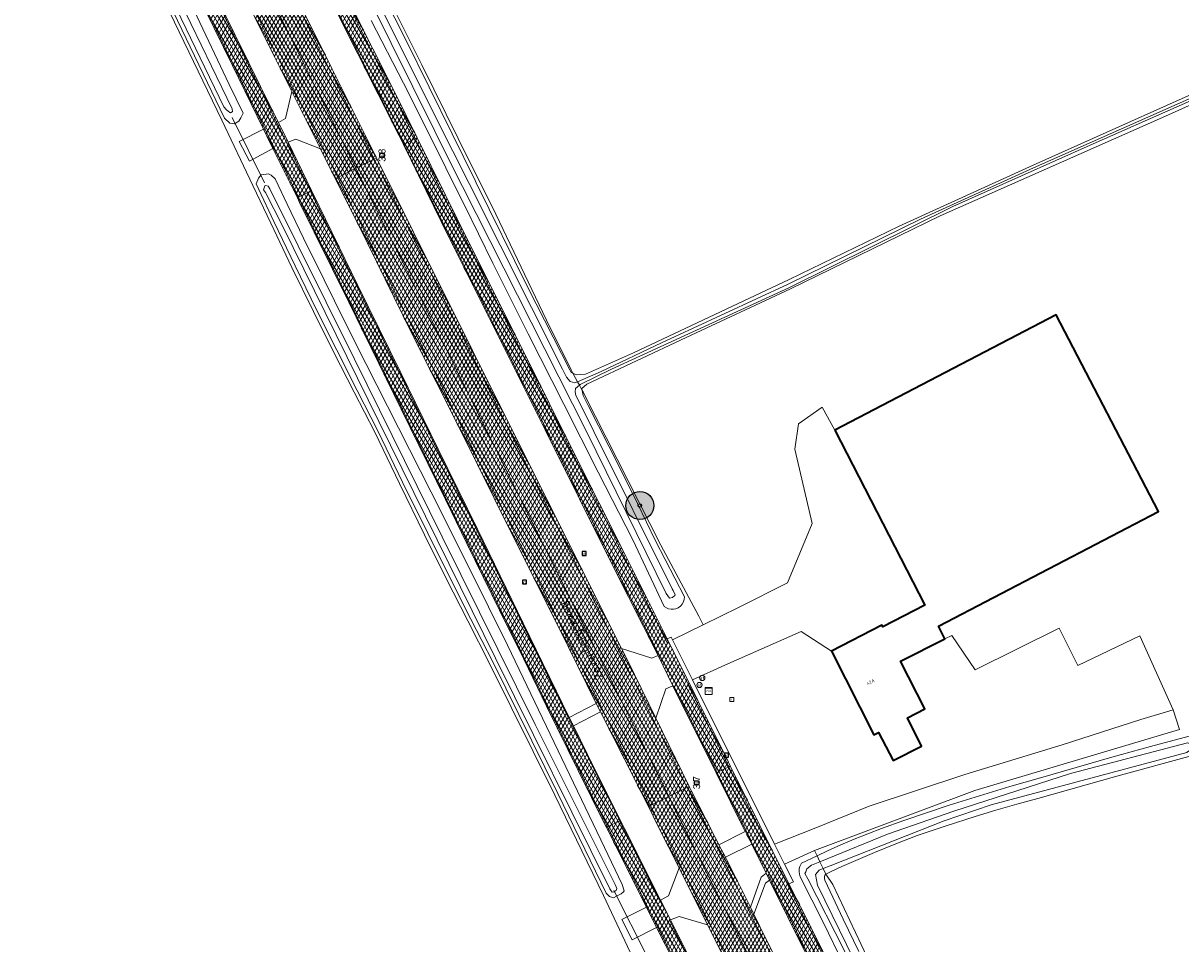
# Model space of a CAD drawing. Header units: metres. Extents: x 101608 to 104514, y 400798 to 405846.
# Tile 51 of 112: x 103407 to 103572, y 403235 to 403367. Entities that reach past the tile are written whole.
import ezdxf
from ezdxf.enums import TextEntityAlignment as Align

# ---------------------------------------------------------------- set-up
doc = ezdxf.new("R2010")
doc.units = ezdxf.units.M
for name, color, linetype, lineweight in [('B-WE-GR-BOOM-A', 63, 'Continuous', 25), ('B-WE-GR-BOOM-S', 90, 'Continuous', 25), ('B-WE-GR-BOUWLAND-GV', 80, 'Continuous', 13), ('B-WE-IE-MEUBILAIR_WEGMEUBILAIR-S', 7, 'Continuous', 25), ('B-WE-IE-MEUBILAIR_WEGMEUBILAIR_PAAL-S', 7, 'Continuous', 25), ('B-WE-IE-TERREINAFSCHEIDING_KUNSTMATIG_HEKWERK-G', 20, 'IE-TERREINAFSCHEIDING-KUNSTMATIG', 18), ('B-WE-IE-TERREINAFSCHEIDING_KUNSTMATIG_HEKWERK_RASTER-G', 30, 'IE-TERREINAFSCHEIDING-KUNSTMATIG', 18), ('B-WE-KW-KUNSTWERK_DUIKER-G', 170, 'Continuous', 18), ('B-WE-OG-BEBOUWING-GV', 7, 'Continuous', 35), ('B-WE-OG-BEBOUWING-T18', 7, 'Continuous', 18), ('B-WE-OG-TERREIN_ERF-GV', 7, 'Continuous', 18), ('B-WE-OG-TOPOGRAFIE-T18', 7, 'Continuous', 18), ('B-WE-OG-WATER_SLOOT-GV', 120, 'Continuous', 18), ('B-WE-RI-GWA_KOLK-S', 30, 'Continuous', 25), ('B-WE-RI-GWA_RIOOLPUT-S', 30, 'Continuous', 25), ('B-WE-RI-TERREINKAST-S', 7, 'Continuous', 25), ('B-WE-VH-GESLOTENVERHARDING_ASFALT-A-500', 12, 'Continuous', 18), ('B-WE-VH-KANTVERHARDING-G', 60, 'Continuous', 18), ('B-WE-VH-VERHARDING_ASFALT-GV', 252, 'Continuous', 18), ('B-WE-VH-VERHARDING_BEDRIJFSVLOERPLAAT-GV', 252, 'Continuous', 18), ('B-WE-VH-VERHARDING_BETONSTRAATSTEEN-GV', 252, 'Continuous', 18), ('B-WE-VH-VERHARDING_GRASBETONSTEEN-GV', 70, 'Continuous', 18), ('B-WE-VW-AFSLUITPAAL-S', 7, 'Continuous', 25), ('B-WE-VW-MARKERING_PICTOGRAM-G', 7, 'Continuous', 18)]:
    doc.layers.add(name, color=color, linetype=linetype, lineweight=lineweight)
doc.layers.add('Label_Puntobject', color=255, linetype='Continuous')
doc.styles.add('NLCS-ISO', font='NLCS-ISO.ttf')
doc.styles.add('NLCS-ISO-ANNOTATIVE-T25', font='NLCS-ISO.ttf', dxfattribs={"height": 2.5})
doc.styles.add('NLCS-ISO-M250-T18', font='NLCS-ISO.ttf', dxfattribs={"height": 0.45})
doc.linetypes.add('IE-TERREINAFSCHEIDING-KUNSTMATIG', pattern='A,4,[82,NLCS.SHX,S=0.75,R=90,X=0,Y=0],4,-2', length=10)
pattern_1 = [(60, (0, 0), (-0.4330127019, 0.25), []), (120, (0, 0), (-0.4330127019, -0.25), [])]

# ---------------------------------------------------------------- blocks, each defined once
blk = doc.blocks.new('SIE-WEG_VERKEERSBORD-SO')
at = {"color": 0, "linetype": 'ByBlock', "lineweight": -2}
blk.add_lwpolyline([(-1.125, -1.125), (1.125, -1.125), (1.125, 1.125), (-1.125, 1.125)], close=True, dxfattribs=at)
at = {"color": 0, "linetype": 'ByBlock', "lineweight": -2, "style": 'NLCS-ISO'}
blk.add_text('vb', height=1.5, dxfattribs=at).set_placement((0, 0), align=Align.MIDDLE_CENTER)
blk = doc.blocks.new('SRI-TERREINKAST-SO')
at = {"color": 0, "linetype": 'ByBlock', "lineweight": 18}
for points in [[(-2, 2), (2, 2), (2, 1.68), (-2, 1.68)], [(-2, 1.52), (2, 1.52), (2, -2), (-2, -2)]]:
    blk.add_lwpolyline(points, close=True, dxfattribs=at)
at = {"color": 0, "linetype": 'ByBlock', "lineweight": 18, "style": 'NLCS-ISO'}
blk.add_text('rio', height=1.5, dxfattribs=at).set_placement((0, 0), align=Align.MIDDLE_CENTER)
blk = doc.blocks.new('SIE-WEG_PAAL_HECTOMETERPAAL-SO')
at = {"color": 0, "linetype": 'ByBlock', "lineweight": -2}
blk.add_lwpolyline([(-1.44375, -0.94375), (1.44375, -0.94375), (1.44375, 0.94375), (-1.44375, 0.94375)], close=True, dxfattribs=at)
at = {"color": 0, "linetype": 'ByBlock', "lineweight": -2, "style": 'NLCS-ISO'}
blk.add_text('hm', height=1.5, dxfattribs=at).set_placement((0, 0), align=Align.MIDDLE_CENTER)
at = {"style": 'NLCS-ISO'}
blk.add_attdef('WAARDE', (2.13125, -1.69375), '', height=1.5, dxfattribs=at)
blk = doc.blocks.new('SVW-AFSLUITPAAL-SO')
at = {"lineweight": 18}
blk.add_circle((0, 0), 1.5, dxfattribs=at)
at = {"lineweight": 18, "style": 'NLCS-ISO'}
blk.add_text('af', height=1.8, dxfattribs=at).set_placement((0, 0), align=Align.MIDDLE_CENTER)
blk = doc.blocks.new('SRI-KOLK-SO')
at = {"color": 0, "linetype": 'ByBlock', "lineweight": -2}
blk.add_lwpolyline([(-1.125, -1.125), (1.125, -1.125), (1.125, 1.125), (-1.125, 1.125)], close=True, dxfattribs=at)
at = {"color": 0, "linetype": 'ByBlock', "lineweight": -2, "style": 'NLCS-ISO'}
blk.add_text('k', height=1.5, dxfattribs=at).set_placement((0, 0), align=Align.MIDDLE_CENTER)
blk = doc.blocks.new('SRI-PUT_INSPECTIEPUT_RIOOLPUT-SO')
at = {"color": 0, "linetype": 'ByBlock', "lineweight": 18}
blk.add_lwpolyline([(-1.12, -1.12), (1.12, -1.12), (1.12, 1.12), (-1.12, 1.12)], close=True, dxfattribs=at)
at = {"color": 0, "linetype": 'ByBlock', "lineweight": 18, "style": 'NLCS-ISO'}
blk.add_text('r', height=1.5, dxfattribs=at).set_placement((0, 0.28), align=Align.MIDDLE_CENTER)
blk = doc.blocks.new('SGR-BOOM_01-SO')
at = {"layer": 'B-WE-GR-BOOM-A'}
h = blk.add_hatch(color=256, dxfattribs=at)
h.dxf.hatch_style = 1
edge = h.paths.add_edge_path()
edge.add_arc((0, 0), 2, 0, 360)
at = {"color": 0, "linetype": 'ByBlock', "lineweight": -2}
for radius in [2, 0.25]:
    blk.add_circle((0, 0), radius, dxfattribs=at)

msp = doc.modelspace()

# ---------------------------------------------------------------- hatches: boundary and pattern name
at = {"layer": 'B-WE-VH-GESLOTENVERHARDING_ASFALT-A-500'}
h = msp.add_hatch(dxfattribs=at)
h.set_pattern_fill('AVH-ASFALT-SOD', color=256, scale=0.5, pattern_type=2)
h.set_pattern_definition(pattern_1)
h.paths.add_polyline_path([(103418.529, 403439.949), (103418.246, 403439.808), (103416.679, 403439.025), (103416.541, 403438.956), (103421.113, 403429.868), (103424.807, 403422.364), (103431.174, 403409.617), (103443.541, 403384.845), (103448.929, 403373.911), (103460.469, 403350.944), (103461.187, 403349.506), (103461.258, 403349.541), (103462.888, 403350.355), (103463.142, 403350.482), (103459.99, 403356.863), (103450.493, 403375.802), (103438.405, 403399.981), (103424.211, 403428.597)])
h = msp.add_hatch(dxfattribs=at)
h.set_pattern_fill('AVH-ASFALT-SOD', color=256, scale=0.5, pattern_type=2)
h.set_pattern_definition(pattern_1)
h.paths.add_polyline_path([(103412.708, 403437.041), (103412.45, 403436.912), (103409.83, 403435.604), (103418.893, 403417.458), (103429.645, 403395.895), (103435.026, 403385.007), (103440.43, 403374.168), (103445.779, 403363.398), (103451.194, 403352.566), (103454.408, 403346.124), (103457.025, 403347.43), (103457.352, 403347.593), (103450.985, 403360.389), (103440.255, 403381.854), (103432.441, 403397.553), (103424.728, 403413.007), (103417.435, 403427.614)])
h = msp.add_hatch(dxfattribs=at)
h.set_pattern_fill('AVH-ASFALT-SOD', color=256, scale=0.5, pattern_type=2)
h.set_pattern_definition(pattern_1)
h.paths.add_polyline_path([(103409.83, 403435.604), (103407.223, 403434.302), (103406.951, 403434.166), (103413.406, 403421.305), (103419.799, 403408.323), (103427.564, 403392.601), (103434.665, 403378.408), (103442.697, 403362.242), (103445.274, 403357.075), (103449.355, 403348.892), (103451.468, 403344.657), (103451.815, 403344.83), (103454.408, 403346.124), (103451.194, 403352.566), (103445.779, 403363.398), (103440.43, 403374.168), (103435.026, 403385.007), (103429.645, 403395.895), (103418.893, 403417.458)])
h = msp.add_hatch(dxfattribs=at)
h.set_pattern_fill('AVH-ASFALT-SOD', color=256, scale=0.5, pattern_type=2)
h.set_pattern_definition(pattern_1)
h.paths.add_polyline_path([(103403.993, 403432.741), (103403.849, 403432.672), (103402.106, 403431.832), (103401.972, 403431.767), (103403.906, 403427.838), (103409.293, 403416.789), (103414.686, 403405.846), (103419.296, 403396.354), (103425.628, 403383.537), (103431.538, 403371.524), (103436.783, 403360.817), (103441.231, 403351.712), (103442.537, 403348.945), (103446.045, 403341.895), (103446.207, 403341.979), (103447.919, 403342.867), (103448.082, 403342.952), (103444.736, 403349.837), (103443.34, 403352.677), (103440.775, 403357.812), (103433.475, 403372.679), (103426.947, 403385.947), (103420.516, 403398.998), (103414.036, 403412.227), (103406.778, 403427.05)])
h = msp.add_hatch(dxfattribs=at)
h.set_pattern_fill('AVH-ASFALT-SOD', color=256, scale=0.5, pattern_type=2)
h.set_pattern_definition(pattern_1)
h.paths.add_polyline_path([(103463.142, 403350.482), (103462.888, 403350.355), (103461.258, 403349.541), (103461.187, 403349.506), (103467.695, 403336.271), (103481.448, 403308.766), (103491.226, 403289.099), (103497.581, 403276.597), (103499.67, 403272.243), (103505.831, 403259.811), (103505.962, 403259.876), (103507.637, 403260.693), (103507.862, 403260.803), (103507.59, 403261.349), (103498.849, 403278.973), (103492.805, 403291.027), (103485.322, 403305.896), (103478.66, 403319.303), (103470.528, 403335.529), (103467.18, 403342.306)])
h = msp.add_hatch(dxfattribs=at)
h.set_pattern_fill('AVH-ASFALT-SOD', color=256, scale=0.5, pattern_type=2)
h.set_pattern_definition(pattern_1)
h.paths.add_polyline_path([(103457.352, 403347.593), (103457.025, 403347.43), (103454.408, 403346.124), (103456.597, 403341.737), (103462.151, 403330.601), (103468.648, 403317.615), (103478.064, 403298.638), (103488.834, 403277.018), (103494.21, 403266.239), (103499.073, 403256.441), (103501.694, 403257.741), (103502.004, 403257.895), (103497.229, 403267.649), (103493.184, 403275.91), (103492.341, 403277.585), (103483.176, 403295.79), (103471.037, 403320.094), (103462.611, 403337.023)])
h = msp.add_hatch(dxfattribs=at)
h.set_pattern_fill('AVH-ASFALT-SOD', color=256, scale=0.5, pattern_type=2)
h.set_pattern_definition(pattern_1)
h.paths.add_polyline_path([(103454.408, 403346.124), (103451.815, 403344.83), (103451.468, 403344.657), (103454.821, 403337.934), (103462.351, 403322.624), (103469.438, 403308.534), (103476.498, 403294.324), (103483.382, 403280.593), (103488.73, 403269.737), (103489.33, 403268.521), (103496.164, 403254.997), (103496.476, 403255.152), (103499.073, 403256.441), (103494.21, 403266.239), (103488.834, 403277.018), (103478.064, 403298.638), (103468.648, 403317.615), (103462.151, 403330.601), (103456.597, 403341.737)])
h = msp.add_hatch(dxfattribs=at)
h.set_pattern_fill('AVH-ASFALT-SOD', color=256, scale=0.5, pattern_type=2)
h.set_pattern_definition(pattern_1)
h.paths.add_polyline_path([(103448.082, 403342.952), (103447.919, 403342.867), (103446.207, 403341.979), (103446.045, 403341.895), (103446.375, 403341.232), (103453.402, 403327.003), (103460.879, 403311.738), (103467.179, 403298.85), (103470.262, 403292.585), (103474.932, 403283.025), (103478.384, 403276.054), (103481.639, 403269.32), (103486.19, 403260.045), (103489.924, 403252.53), (103490.177, 403252.025), (103490.341, 403252.107), (103492.074, 403252.966), (103492.183, 403253.021), (103488.483, 403260.41), (103485.478, 403266.547), (103484.867, 403267.742), (103478.306, 403281.196), (103471.745, 403294.608), (103466.163, 403306.043), (103460.806, 403316.901), (103454.62, 403329.51), (103449.162, 403340.729)])
h = msp.add_hatch(dxfattribs=at)
h.set_pattern_fill('AVH-ASFALT-SOD', color=256, scale=0.5, pattern_type=2)
h.set_pattern_definition(pattern_1)
h.paths.add_polyline_path([(103516.222, 403243.998), (103507.862, 403260.803), (103507.637, 403260.693), (103505.962, 403259.876), (103505.831, 403259.811), (103510.001, 403251.469), (103510.016, 403251.439), (103510.923, 403249.646), (103513.003, 403245.479), (103513.475, 403244.479), (103516.086, 403239.212), (103524.845, 403221.644), (103536.217, 403199.046), (103540.805, 403190.011), (103543.67, 403184.795), (103545.496, 403181.341), (103546.993, 403178.729), (103549.152, 403175.062), (103550.549, 403172.61), (103551.737, 403170.707), (103553.64, 403167.546), (103555.841, 403163.953), (103558.448, 403160.032), (103561.121, 403155.97), (103563.978, 403151.795), (103566.088, 403148.714), (103566.623, 403147.947), (103566.903, 403148.133), (103568.503, 403149.199), (103568.666, 403149.307), (103564.451, 403155.28), (103560.11, 403161.615), (103555.804, 403168.21), (103553.236, 403172.47), (103552.99, 403172.878), (103552.906, 403173.022), (103550.749, 403176.723), (103550.214, 403177.639), (103548.399, 403180.843), (103547.429, 403182.556), (103543.708, 403189.383), (103540.301, 403195.879), (103536.647, 403202.969), (103532.65, 403210.996), (103528.116, 403220.096), (103523.649, 403229.13), (103519.526, 403237.523)])
h = msp.add_hatch(dxfattribs=at)
h.set_pattern_fill('AVH-ASFALT-SOD', color=256, scale=0.5, pattern_type=2)
h.set_pattern_definition(pattern_1)
h.paths.add_polyline_path([(103511.231, 403239.64), (103510.746, 403240.64), (103507.174, 403247.767), (103506.249, 403249.557), (103506.175, 403249.7), (103505.716, 403250.598), (103502.29, 403257.311), (103502.004, 403257.895), (103501.694, 403257.741), (103499.073, 403256.441), (103499.555, 403255.47), (103504.965, 403244.652), (103510.382, 403233.915), (103515.824, 403223.14), (103521.23, 403212.365), (103525.047, 403204.827), (103527.77, 403199.396), (103530.354, 403194.436), (103532.26, 403190.81), (103534.124, 403187.338), (103536.385, 403183.154), (103539.319, 403177.854), (103542.032, 403173.193), (103545.116, 403167.924), (103546.273, 403166.066), (103548.729, 403167.595), (103549.067, 403167.806), (103548.847, 403168.155), (103548.924, 403168.441), (103547.813, 403170.258), (103544.646, 403175.471), (103544.388, 403175.547), (103543.224, 403177.575), (103541.439, 403180.634), (103539.605, 403184.049), (103536.997, 403188.934), (103528.206, 403205.888), (103519.041, 403223.955), (103512.061, 403237.895)])
h = msp.add_hatch(dxfattribs=at)
h.set_pattern_fill('AVH-ASFALT-SOD', color=256, scale=0.5, pattern_type=2)
h.set_pattern_definition(pattern_1)
h.paths.add_polyline_path([(103499.073, 403256.441), (103496.476, 403255.152), (103496.164, 403254.997), (103497.539, 403252.277), (103500.562, 403246.246), (103504.622, 403238.147), (103507.086, 403233.232), (103515.055, 403217.405), (103521.325, 403204.899), (103527.301, 403193.355), (103530.569, 403187.246), (103532.75, 403183.07), (103534.931, 403179.184), (103537.68, 403174.15), (103541.096, 403168.389), (103543.506, 403164.343), (103543.824, 403164.541), (103546.273, 403166.066), (103545.116, 403167.924), (103542.032, 403173.193), (103539.319, 403177.854), (103536.385, 403183.154), (103534.124, 403187.338), (103532.26, 403190.81), (103530.354, 403194.436), (103527.77, 403199.396), (103525.047, 403204.827), (103521.23, 403212.365), (103515.824, 403223.14), (103510.382, 403233.915), (103504.965, 403244.652), (103499.555, 403255.47)])
h = msp.add_hatch(dxfattribs=at)
h.set_pattern_fill('AVH-ASFALT-SOD', color=256, scale=0.5, pattern_type=2)
h.set_pattern_definition(pattern_1)
h.paths.add_polyline_path([(103499.314, 403238.861), (103497.901, 403241.667), (103492.745, 403251.899), (103492.183, 403253.021), (103492.074, 403252.966), (103490.341, 403252.107), (103490.177, 403252.025), (103495.878, 403240.658), (103497.315, 403237.751), (103501.106, 403230.355), (103506.025, 403220.598), (103512.703, 403207.57), (103518.711, 403195.956), (103524.414, 403185.094), (103529.742, 403175.161), (103535.415, 403164.695), (103537.559, 403160.73), (103537.706, 403160.814), (103539.357, 403161.747), (103539.494, 403161.824), (103534.351, 403171.355), (103527.903, 403183.353), (103521.213, 403196.041), (103514.244, 403209.483), (103509.819, 403218.176), (103503.948, 403229.607)])

# ---------------------------------------------------------------- linework, layer by layer
at = {"layer": 'B-WE-GR-BOUWLAND-GV', "flags": 128}
for points in [[(103494.313, 403232.606), (103489.75, 403242.321), (103482.808, 403256.639), (103473.497, 403275.437), (103470.365, 403281.539), (103467.268, 403287.662), (103464.207, 403293.803), (103460.623, 403301.108), (103457.09, 403308.434), (103454.138, 403314.162), (103451.223, 403319.913), (103448.349, 403325.686), (103445.271, 403331.977), (103442.24, 403338.291), (103439.701, 403343.687), (103435.243, 403352.976), (103428.487, 403366.986), (103423.004, 403378.175), (103417.881, 403388.631), (103407.641, 403409.49), (103402.074, 403420.819), (103397.764, 403429.425), (103397.32, 403430.311)], [(103655.123, 403285.866), (103652.257, 403285.162), (103650.867, 403284.464), (103610.094, 403272.467), (103582.807, 403264.995), (103573.842, 403262.309), (103563.041, 403259.347), (103551.76, 403256.173), (103548.767, 403255.344), (103545.783, 403254.479), (103542.81, 403253.58), (103538.672, 403252.264), (103534.556, 403250.88), (103531.499, 403249.703), (103528.464, 403248.47), (103526.123, 403247.473), (103523.796, 403246.442), (103522.277, 403245.743), (103521.485, 403245.379), (103522.5, 403243.88), (103528.181, 403231.876)]]:
    msp.add_lwpolyline(points, dxfattribs=at)
at = {"layer": 'B-WE-GR-BOUWLAND-GV'}
msp.add_lwpolyline([(103458.375, 403371.768), (103463.805, 403360.892), (103469.02, 403350.389), (103474.388, 403339.564), (103479.535, 403328.838), (103482.149, 403323.341), (103483.728, 403320.272), (103484.548, 403318.495), (103485.398, 403316.899), (103485.878, 403316.64), (103487.186, 403316.736), (103494.021, 403319.785), (103506.481, 403325.63), (103516.277, 403330.232), (103531.966, 403337.855), (103551.128, 403346.587), (103571.969, 403355.889), (103590.774, 403364.231)], dxfattribs=at)
at = {"layer": 'B-WE-IE-TERREINAFSCHEIDING_KUNSTMATIG_HEKWERK-G', "flags": 128}
msp.add_lwpolyline([(103503.365, 403282.165), (103497.931, 403292.323), (103487.059, 403313.778)], dxfattribs=at)
at = {"layer": 'B-WE-IE-TERREINAFSCHEIDING_KUNSTMATIG_HEKWERK_RASTER-G', "flags": 128}
msp.add_lwpolyline([(103415.227, 403459.539), (103417.609, 403454.898), (103420.034, 403449.558), (103424.698, 403438.572), (103428.934, 403429.739), (103432.085, 403423.493), (103434.957, 403417.763), (103437.766, 403412.14), (103440.458, 403406.694), (103446.063, 403395.642), (103452.431, 403383.225), (103458.375, 403371.768), (103463.805, 403360.892), (103469.02, 403350.389), (103474.388, 403339.564), (103479.535, 403328.838), (103482.149, 403323.341), (103483.728, 403320.272), (103484.548, 403318.495), (103485.125, 403317.419)], dxfattribs=at)
at = {"layer": 'B-WE-KW-KUNSTWERK_DUIKER-G', "flags": 128}
for points in [[(103441.348, 403344.054), (103436.742, 403353.357)], [(103496.029, 403233.534), (103491.249, 403243.005)]]:
    msp.add_lwpolyline(points, dxfattribs=at)
at = {"layer": 'B-WE-OG-BEBOUWING-GV', "flags": 128}
msp.add_lwpolyline([(103522.779, 403308.747), (103535.66, 403283.74), (103529.64, 403280.642), (103529.51, 403280.881), (103522.3, 403277.192), (103528.37, 403265.252), (103529.04, 403265.591), (103531.12, 403261.592), (103535.18, 403263.652), (103533.15, 403267.69), (103535.64, 403268.972), (103532.16, 403275.762), (103538.5, 403278.95), (103537.592, 403280.755), (103569.001, 403297.112), (103554.373, 403325.2)], close=True, dxfattribs=at)
at = {"layer": 'B-WE-OG-TERREIN_ERF-GV', "flags": 128}
msp.add_lwpolyline([(103591.546, 403363.291), (103570.014, 403353.544), (103537.836, 403339.326), (103516.478, 403328.932), (103501.562, 403321.966), (103487.381, 403315.298), (103486.682, 403314.67), (103486.721, 403314.413), (103486.836, 403314.198), (103487.059, 403313.778), (103497.931, 403292.323), (103503.365, 403282.165), (103504.012, 403280.954), (103509.046, 403283.427), (103516.023, 403286.925), (103519.57, 403295.426), (103517.094, 403306.032), (103517.591, 403309.667), (103520.974, 403312.017), (103522.779, 403308.747), (103554.373, 403325.2), (103569.001, 403297.112), (103537.592, 403280.755), (103538.5, 403278.95), (103539.491, 403279.437), (103542.824, 403274.517), (103554.808, 403280.469), (103557.506, 403275.152), (103566.315, 403279.358), (103571.1, 403268.81), (103572.006, 403266.002), (103542.785, 403257.304), (103519.876, 403248.76), (103520.245, 403247.985), (103521.741, 403248.704), (103523.638, 403249.56), (103525.555, 403250.371), (103527.49, 403251.137), (103529.443, 403251.858), (103532.647, 403253.006), (103535.865, 403254.115), (103539.096, 403255.187), (103543.421, 403256.556), (103547.766, 403257.856), (103552.132, 403259.088), (103557.233, 403260.589), (103562.345, 403262.049), (103567.85, 403263.572), (103573.367, 403265.048)], dxfattribs=at)
for points in [[(103522.779, 403308.747), (103520.974, 403312.017), (103517.591, 403309.667), (103517.094, 403306.032), (103519.57, 403295.426), (103516.023, 403286.925), (103509.046, 403283.427), (103504.012, 403280.954), (103499.622, 403278.797), (103502.459, 403273.12), (103507.069, 403275.181), (103517.975, 403280.023), (103522.3, 403277.192), (103529.51, 403280.881), (103529.64, 403280.642), (103535.66, 403283.74)], [(103538.5, 403278.95), (103532.16, 403275.762), (103535.64, 403268.972), (103533.15, 403267.69), (103535.18, 403263.652), (103531.12, 403261.592), (103529.04, 403265.591), (103528.37, 403265.252), (103522.3, 403277.192), (103517.975, 403280.023), (103507.069, 403275.181), (103502.459, 403273.12), (103514.195, 403249.637), (103520.054, 403251.986), (103527.711, 403255.044), (103541.37, 403259.58), (103555.244, 403263.819), (103566.49, 403267.427), (103571.1, 403268.81), (103566.315, 403279.358), (103557.506, 403275.152), (103554.808, 403280.469), (103542.824, 403274.517), (103539.491, 403279.437)], [(103571.1, 403268.81), (103566.49, 403267.427), (103555.244, 403263.819), (103541.37, 403259.58), (103527.711, 403255.044), (103520.054, 403251.986), (103514.195, 403249.637), (103515.622, 403246.783), (103519.876, 403248.76), (103542.785, 403257.304), (103572.006, 403266.002)]]:
    msp.add_lwpolyline(points, close=True, dxfattribs=at)
at = {"layer": 'B-WE-OG-WATER_SLOOT-GV', "flags": 128}
for points in [[(103402.522, 403421.041), (103408.09, 403409.711), (103418.33, 403388.851), (103423.453, 403378.395), (103428.936, 403367.204), (103435.652, 403353.279), (103436.406, 403352.586), (103437.087, 403352.486), (103437.689, 403352.851), (103437.956, 403353.32), (103438.297, 403353.978), (103436.316, 403358.079), (103430.87, 403369.54), (103427.162, 403376.978), (103425.852, 403379.57), (103423.414, 403384.395), (103419.462, 403392.383), (103415.528, 403400.382), (103408.174, 403415.464), (103405.647, 403420.741)], [(103404.448, 403420.462), (103416.845, 403395.257), (103424.806, 403379.058), (103430.834, 403366.792), (103436.761, 403354.599), (103436.807, 403354.223), (103436.75, 403354.185), (103436.524, 403354.035), (103436.383, 403354.064), (103435.951, 403354.469), (103435.548, 403354.894), (103424.086, 403378.706), (103423.04, 403380.88), (103403.676, 403420.398)], [(103403.676, 403420.398), (103423.04, 403380.88), (103424.086, 403378.706), (103435.548, 403354.894), (103435.951, 403354.469), (103436.383, 403354.064), (103436.524, 403354.035), (103436.75, 403354.185), (103436.807, 403354.223), (103436.761, 403354.599), (103430.834, 403366.792), (103424.806, 403379.058), (103416.845, 403395.257), (103404.448, 403420.462)], [(103445.621, 403393.877), (103465.92, 403353.172), (103470.565, 403343.954), (103483.924, 403317.439), (103484.474, 403316.316), (103485.023, 403315.665), (103485.686, 403315.498), (103486.059, 403315.658), (103485.398, 403316.899), (103485.153, 403317.032), (103484.962, 403317.345), (103478.958, 403329.085), (103471.589, 403344.044), (103471.427, 403344.373), (103461.595, 403364.356), (103453.59, 403380.142)], [(103453.185, 403376.607), (103468.792, 403345.171), (103469.636, 403343.502), (103487.264, 403308.638), (103498.683, 403285.415), (103499.17, 403284.752), (103499.603, 403284.84), (103499.935, 403285.158), (103499.981, 403285.237), (103499.722, 403285.854), (103499.564, 403286.094), (103488.402, 403308.552), (103486.271, 403312.782), (103485.798, 403313.67), (103485.727, 403314.221), (103485.772, 403314.689), (103486.316, 403315.174), (103486.059, 403315.658), (103485.686, 403315.498), (103485.023, 403315.665), (103484.474, 403316.316), (103483.924, 403317.439), (103470.565, 403343.954), (103465.92, 403353.172), (103445.621, 403393.877)], [(103456.601, 403367.241), (103461.181, 403358.27), (103465.712, 403349.275), (103468.787, 403343.089), (103469.853, 403340.945), (103473.953, 403332.595), (103478.997, 403322.503), (103484.074, 403312.43), (103488.999, 403302.739), (103493.955, 403293.064), (103498.442, 403283.588), (103498.734, 403283.387), (103499.061, 403283.25), (103499.409, 403283.181), (103499.763, 403283.184), (103500.11, 403283.258), (103500.434, 403283.401), (103500.734, 403283.617), (103500.982, 403283.891), (103501.167, 403284.211), (103501.28, 403284.563), (103501.317, 403284.931), (103497.178, 403292.957), (103494.604, 403298.255), (103492.005, 403303.54), (103487.572, 403312.243), (103486.832, 403313.688), (103486.721, 403314.413), (103486.316, 403315.174), (103485.772, 403314.689), (103485.727, 403314.221), (103485.798, 403313.67), (103486.271, 403312.782), (103488.402, 403308.552), (103499.564, 403286.094), (103499.722, 403285.854), (103499.981, 403285.237), (103499.935, 403285.158), (103499.603, 403284.84), (103499.17, 403284.752), (103498.683, 403285.415), (103487.264, 403308.638), (103469.636, 403343.502), (103468.792, 403345.171), (103453.185, 403376.607)], [(103591.05, 403363.895), (103589.291, 403363.092), (103567.928, 403353.598), (103551.152, 403346.211), (103535.015, 403338.86), (103516.115, 403329.595), (103498.047, 403321.21), (103489.407, 403317.094), (103486.059, 403315.658)], [(103591.24, 403363.664), (103584.654, 403360.635), (103559.231, 403349.428), (103539.646, 403340.668), (103516.296, 403329.083), (103490.918, 403317.451), (103486.437, 403315.281), (103486.316, 403315.174)], [(103573.367, 403265.048), (103567.85, 403263.572), (103562.345, 403262.049), (103557.233, 403260.589), (103552.132, 403259.088), (103547.766, 403257.856), (103543.421, 403256.556), (103539.096, 403255.187), (103535.865, 403254.115), (103532.647, 403253.006), (103529.443, 403251.858), (103527.49, 403251.137), (103525.555, 403250.371), (103523.638, 403249.56), (103521.741, 403248.704), (103520.245, 403247.985), (103520.656, 403247.121), (103521.673, 403247.536), (103530.315, 403251.066), (103539.8, 403254.333), (103556.449, 403259.726), (103573.123, 403264.097)], [(103573.025, 403262.735), (103545.105, 403255.277), (103538.4, 403252.978), (103522.12, 403246.548), (103521.117, 403246.152), (103521.485, 403245.379), (103522.277, 403245.743), (103523.796, 403246.442), (103526.123, 403247.473), (103528.464, 403248.47), (103531.499, 403249.703), (103534.556, 403250.88), (103538.672, 403252.264), (103542.81, 403253.58), (103545.783, 403254.479), (103548.767, 403255.344), (103551.76, 403256.173), (103563.041, 403259.347), (103573.842, 403262.309)], [(103524.128, 403234.528), (103518.941, 403244.694), (103518.494, 403245.438), (103518.626, 403245.698), (103518.788, 403246.108), (103519.442, 403246.625), (103520.656, 403247.121), (103520.245, 403247.985), (103518.032, 403246.92), (103517.789, 403246.467), (103517.713, 403246.1), (103517.696, 403245.725), (103517.739, 403245.357), (103517.84, 403245), (103521.157, 403238.401), (103524.083, 403232.432)], [(103526.226, 403234.322), (103523.997, 403238.936), (103521.344, 403244.512), (103521.292, 403244.747), (103521.304, 403244.987), (103521.37, 403245.194), (103521.485, 403245.379), (103521.117, 403246.152), (103520.55, 403245.928), (103520.006, 403245.31), (103520.319, 403243.785), (103527.614, 403228.91)]]:
    msp.add_lwpolyline(points, dxfattribs=at)
at = {"layer": 'B-WE-OG-WATER_SLOOT-GV'}
for points in [[(103590.774, 403364.231), (103571.969, 403355.889), (103551.128, 403346.587), (103531.966, 403337.855), (103516.277, 403330.232), (103506.481, 403325.63), (103494.021, 403319.785), (103487.186, 403316.736), (103485.878, 403316.64), (103485.398, 403316.899), (103486.059, 403315.658), (103489.407, 403317.094), (103498.047, 403321.21), (103516.115, 403329.595), (103535.015, 403338.86), (103551.152, 403346.211), (103567.928, 403353.598), (103589.291, 403363.092), (103591.05, 403363.895)], [(103486.059, 403315.658), (103486.316, 403315.174), (103486.437, 403315.281), (103490.918, 403317.451), (103516.296, 403329.083), (103539.646, 403340.668), (103559.231, 403349.428), (103584.654, 403360.635), (103591.24, 403363.664)], [(103486.316, 403315.174), (103486.721, 403314.413), (103486.682, 403314.67), (103487.381, 403315.298), (103501.562, 403321.966), (103516.478, 403328.932), (103537.836, 403339.326), (103570.014, 403353.544), (103591.546, 403363.291)]]:
    msp.add_lwpolyline(points, dxfattribs=at)
at = {"layer": 'B-WE-OG-WATER_SLOOT-GV', "flags": 128}
for points in [[(103442.882, 403344.622), (103442.318, 403345.148), (103441.943, 403345.329), (103440.902, 403345.198), (103440.491, 403344.722), (103440.154, 403343.899), (103442.692, 403338.506), (103445.721, 403332.195), (103448.797, 403325.907), (103451.67, 403320.138), (103454.583, 403314.389), (103457.537, 403308.657), (103461.073, 403301.326), (103464.655, 403294.025), (103467.715, 403287.887), (103470.81, 403281.766), (103473.943, 403275.662), (103483.255, 403256.862), (103490.158, 403242.624), (103490.636, 403242.185), (103491.197, 403241.972), (103491.634, 403242.204), (103492.297, 403242.555), (103492.634, 403242.828), (103492.697, 403242.979), (103492.402, 403243.861), (103489.364, 403250.281), (103476.039, 403278.065), (103470.625, 403288.991), (103465.16, 403299.892), (103460.5, 403309.086), (103455.802, 403318.262), (103452.811, 403324.215), (103449.856, 403330.185), (103446.934, 403336.171), (103444.61, 403340.995)], [(103443.928, 403337.895), (103441.512, 403342.645), (103441.231, 403343.069), (103441.411, 403343.596), (103441.552, 403343.689), (103441.872, 403343.575), (103442.116, 403343.208), (103454.224, 403318.869), (103466.746, 403293.492), (103480.024, 403266.738), (103491.427, 403243.879), (103491.678, 403243.312), (103491.545, 403243.02), (103491.459, 403242.964), (103491.317, 403242.87), (103491.261, 403242.833), (103491.006, 403242.787), (103490.847, 403242.967), (103490.641, 403243.279), (103474.359, 403276.197), (103457.667, 403309.984)], [(103443.928, 403337.895), (103457.667, 403309.984), (103474.359, 403276.197), (103490.641, 403243.279), (103490.847, 403242.967), (103491.006, 403242.787), (103491.261, 403242.833), (103491.317, 403242.87), (103491.459, 403242.964), (103491.545, 403243.02), (103491.678, 403243.312), (103491.427, 403243.879), (103480.024, 403266.738), (103466.746, 403293.492), (103454.224, 403318.869), (103442.116, 403343.208), (103441.872, 403343.575), (103441.552, 403343.689), (103441.411, 403343.596), (103441.231, 403343.069), (103441.512, 403342.645)], [(103520.656, 403247.121), (103521.117, 403246.152), (103522.12, 403246.548), (103538.4, 403252.978), (103545.105, 403255.277), (103573.025, 403262.735), (103573.085, 403262.775), (103573.447, 403263.013), (103573.79, 403263.412), (103573.771, 403263.703), (103573.612, 403263.944), (103573.123, 403264.097), (103556.449, 403259.726), (103539.8, 403254.333), (103530.315, 403251.066), (103521.673, 403247.536)], [(103521.117, 403246.152), (103520.656, 403247.121), (103519.442, 403246.625), (103518.788, 403246.108), (103518.626, 403245.698), (103518.494, 403245.438), (103518.941, 403244.694), (103524.128, 403234.528), (103536.249, 403209.509), (103546.814, 403189.477), (103550.82, 403182.03), (103551.853, 403182.537), (103550.296, 403184.85), (103542.823, 403198.354), (103527.614, 403228.91), (103520.319, 403243.785), (103520.006, 403245.31), (103520.55, 403245.928)]]:
    msp.add_lwpolyline(points, close=True, dxfattribs=at)
at = {"layer": 'B-WE-VH-KANTVERHARDING-G', "flags": 128}
for points in [[(103418.529, 403439.949), (103418.246, 403439.808), (103416.679, 403439.025), (103416.541, 403438.956), (103421.113, 403429.868), (103424.807, 403422.364), (103431.174, 403409.617), (103443.541, 403384.845), (103448.929, 403373.911), (103460.469, 403350.944), (103461.187, 403349.506), (103461.258, 403349.541), (103462.888, 403350.355), (103463.142, 403350.482), (103459.99, 403356.863), (103450.493, 403375.802), (103438.405, 403399.981), (103424.211, 403428.597)], [(103412.708, 403437.041), (103412.45, 403436.912), (103409.83, 403435.604), (103418.893, 403417.458), (103429.645, 403395.895), (103435.026, 403385.007), (103440.43, 403374.168), (103445.779, 403363.398), (103451.194, 403352.566), (103454.408, 403346.124), (103457.025, 403347.43), (103457.352, 403347.593), (103450.985, 403360.389), (103440.255, 403381.854), (103432.441, 403397.553), (103424.728, 403413.007), (103417.435, 403427.614)], [(103409.83, 403435.604), (103407.223, 403434.302), (103406.951, 403434.166), (103413.406, 403421.305), (103419.799, 403408.323), (103427.564, 403392.601), (103434.665, 403378.408), (103442.697, 403362.242), (103445.274, 403357.075), (103449.355, 403348.892), (103451.468, 403344.657), (103451.815, 403344.83), (103454.408, 403346.124), (103451.194, 403352.566), (103445.779, 403363.398), (103440.43, 403374.168), (103435.026, 403385.007), (103429.645, 403395.895), (103418.893, 403417.458)], [(103463.142, 403350.482), (103462.888, 403350.355), (103461.258, 403349.541), (103461.187, 403349.506), (103467.695, 403336.271), (103481.448, 403308.766), (103491.226, 403289.099), (103497.581, 403276.597), (103499.67, 403272.243), (103505.831, 403259.811), (103505.962, 403259.876), (103507.637, 403260.693), (103507.862, 403260.803), (103507.59, 403261.349), (103498.849, 403278.973), (103492.805, 403291.027), (103485.322, 403305.896), (103478.66, 403319.303), (103470.528, 403335.529), (103467.18, 403342.306)], [(103457.352, 403347.593), (103457.025, 403347.43), (103454.408, 403346.124), (103456.597, 403341.737), (103462.151, 403330.601), (103468.648, 403317.615), (103478.064, 403298.638), (103488.834, 403277.018), (103494.21, 403266.239), (103499.073, 403256.441), (103501.694, 403257.741), (103502.004, 403257.895), (103497.229, 403267.649), (103493.184, 403275.91), (103492.341, 403277.585), (103483.176, 403295.79), (103471.037, 403320.094), (103462.611, 403337.023)], [(103454.408, 403346.124), (103451.815, 403344.83), (103451.468, 403344.657), (103454.821, 403337.934), (103462.351, 403322.624), (103469.438, 403308.534), (103476.498, 403294.324), (103483.382, 403280.593), (103488.73, 403269.737), (103489.33, 403268.521), (103496.164, 403254.997), (103496.476, 403255.152), (103499.073, 403256.441), (103494.21, 403266.239), (103488.834, 403277.018), (103478.064, 403298.638), (103468.648, 403317.615), (103462.151, 403330.601), (103456.597, 403341.737)], [(103448.082, 403342.952), (103447.919, 403342.867), (103446.207, 403341.979), (103446.045, 403341.895), (103446.375, 403341.232), (103453.402, 403327.003), (103460.879, 403311.738), (103467.179, 403298.85), (103470.262, 403292.585), (103474.932, 403283.025), (103478.384, 403276.054), (103481.639, 403269.32), (103486.19, 403260.045), (103489.924, 403252.53), (103490.177, 403252.025), (103490.341, 403252.107), (103492.074, 403252.966), (103492.183, 403253.021), (103488.483, 403260.41), (103485.478, 403266.547), (103484.867, 403267.742), (103478.306, 403281.196), (103471.745, 403294.608), (103466.163, 403306.043), (103460.806, 403316.901), (103454.62, 403329.51), (103449.162, 403340.729)]]:
    msp.add_lwpolyline(points, close=True, dxfattribs=at)
for points in [[(103403.906, 403427.838), (103409.293, 403416.789), (103414.686, 403405.846), (103419.296, 403396.354), (103425.628, 403383.537), (103431.538, 403371.524), (103436.783, 403360.817), (103441.231, 403351.712), (103442.537, 403348.945), (103446.045, 403341.895), (103446.207, 403341.979), (103447.919, 403342.867), (103448.082, 403342.952), (103444.736, 403349.837), (103443.34, 403352.677), (103440.775, 403357.812), (103433.475, 403372.679), (103426.947, 403385.947), (103420.516, 403398.998), (103414.036, 403412.227), (103406.778, 403427.05)], [(103523.649, 403229.13), (103519.526, 403237.523), (103516.222, 403243.998), (103507.862, 403260.803), (103507.637, 403260.693), (103505.962, 403259.876), (103505.831, 403259.811), (103510.001, 403251.469), (103510.016, 403251.439), (103510.923, 403249.646), (103513.003, 403245.479), (103513.475, 403244.479), (103516.086, 403239.212), (103524.845, 403221.644)], [(103519.041, 403223.955), (103512.061, 403237.895), (103511.231, 403239.64), (103510.746, 403240.64), (103507.174, 403247.767), (103506.249, 403249.557), (103506.175, 403249.7), (103505.716, 403250.598), (103502.29, 403257.311), (103502.004, 403257.895), (103501.694, 403257.741), (103499.073, 403256.441), (103499.555, 403255.47), (103504.965, 403244.652), (103510.382, 403233.915)], [(103510.382, 403233.915), (103504.965, 403244.652), (103499.555, 403255.47), (103499.073, 403256.441), (103496.476, 403255.152), (103496.164, 403254.997), (103497.539, 403252.277), (103500.562, 403246.246), (103504.622, 403238.147), (103507.086, 403233.232)], [(103503.948, 403229.607), (103499.314, 403238.861), (103497.901, 403241.667), (103492.745, 403251.899), (103492.183, 403253.021), (103492.074, 403252.966), (103490.341, 403252.107), (103490.177, 403252.025), (103495.878, 403240.658), (103497.315, 403237.751), (103501.106, 403230.355)]]:
    msp.add_lwpolyline(points, dxfattribs=at)
at = {"layer": 'B-WE-VH-VERHARDING_ASFALT-GV', "flags": 128}
for points in [[(103418.529, 403439.949), (103418.246, 403439.808), (103416.679, 403439.025), (103416.541, 403438.956), (103421.113, 403429.868), (103424.807, 403422.364), (103431.174, 403409.617), (103443.541, 403384.845), (103448.929, 403373.911), (103460.469, 403350.944), (103461.187, 403349.506), (103461.258, 403349.541), (103462.888, 403350.355), (103463.142, 403350.482), (103459.99, 403356.863), (103450.493, 403375.802), (103438.405, 403399.981), (103424.211, 403428.597)], [(103412.708, 403437.041), (103412.45, 403436.912), (103409.83, 403435.604), (103418.893, 403417.458), (103429.645, 403395.895), (103435.026, 403385.007), (103440.43, 403374.168), (103445.779, 403363.398), (103451.194, 403352.566), (103454.408, 403346.124), (103457.025, 403347.43), (103457.352, 403347.593), (103450.985, 403360.389), (103440.255, 403381.854), (103432.441, 403397.553), (103424.728, 403413.007), (103417.435, 403427.614)], [(103409.83, 403435.604), (103407.223, 403434.302), (103406.951, 403434.166), (103413.406, 403421.305), (103419.799, 403408.323), (103427.564, 403392.601), (103434.665, 403378.408), (103442.697, 403362.242), (103445.274, 403357.075), (103449.355, 403348.892), (103451.468, 403344.657), (103451.815, 403344.83), (103454.408, 403346.124), (103451.194, 403352.566), (103445.779, 403363.398), (103440.43, 403374.168), (103435.026, 403385.007), (103429.645, 403395.895), (103418.893, 403417.458)], [(103463.142, 403350.482), (103462.888, 403350.355), (103461.258, 403349.541), (103461.187, 403349.506), (103467.695, 403336.271), (103481.448, 403308.766), (103491.226, 403289.099), (103497.581, 403276.597), (103499.67, 403272.243), (103505.831, 403259.811), (103505.962, 403259.876), (103507.637, 403260.693), (103507.862, 403260.803), (103507.59, 403261.349), (103498.849, 403278.973), (103492.805, 403291.027), (103485.322, 403305.896), (103478.66, 403319.303), (103470.528, 403335.529), (103467.18, 403342.306)], [(103457.352, 403347.593), (103457.025, 403347.43), (103454.408, 403346.124), (103456.597, 403341.737), (103462.151, 403330.601), (103468.648, 403317.615), (103478.064, 403298.638), (103488.834, 403277.018), (103494.21, 403266.239), (103499.073, 403256.441), (103501.694, 403257.741), (103502.004, 403257.895), (103497.229, 403267.649), (103493.184, 403275.91), (103492.341, 403277.585), (103483.176, 403295.79), (103471.037, 403320.094), (103462.611, 403337.023)], [(103454.408, 403346.124), (103451.815, 403344.83), (103451.468, 403344.657), (103454.821, 403337.934), (103462.351, 403322.624), (103469.438, 403308.534), (103476.498, 403294.324), (103483.382, 403280.593), (103488.73, 403269.737), (103489.33, 403268.521), (103496.164, 403254.997), (103496.476, 403255.152), (103499.073, 403256.441), (103494.21, 403266.239), (103488.834, 403277.018), (103478.064, 403298.638), (103468.648, 403317.615), (103462.151, 403330.601), (103456.597, 403341.737)], [(103448.082, 403342.952), (103447.919, 403342.867), (103446.207, 403341.979), (103446.045, 403341.895), (103446.375, 403341.232), (103453.402, 403327.003), (103460.879, 403311.738), (103467.179, 403298.85), (103470.262, 403292.585), (103474.932, 403283.025), (103478.384, 403276.054), (103481.639, 403269.32), (103486.19, 403260.045), (103489.924, 403252.53), (103490.177, 403252.025), (103490.341, 403252.107), (103492.074, 403252.966), (103492.183, 403253.021), (103488.483, 403260.41), (103485.478, 403266.547), (103484.867, 403267.742), (103478.306, 403281.196), (103471.745, 403294.608), (103466.163, 403306.043), (103460.806, 403316.901), (103454.62, 403329.51), (103449.162, 403340.729)]]:
    msp.add_lwpolyline(points, close=True, dxfattribs=at)
for points in [[(103403.906, 403427.838), (103409.293, 403416.789), (103414.686, 403405.846), (103419.296, 403396.354), (103425.628, 403383.537), (103431.538, 403371.524), (103436.783, 403360.817), (103441.231, 403351.712), (103442.537, 403348.945), (103446.045, 403341.895), (103446.207, 403341.979), (103447.919, 403342.867), (103448.082, 403342.952), (103444.736, 403349.837), (103443.34, 403352.677), (103440.775, 403357.812), (103433.475, 403372.679), (103426.947, 403385.947), (103420.516, 403398.998), (103414.036, 403412.227), (103406.778, 403427.05)], [(103523.649, 403229.13), (103519.526, 403237.523), (103516.222, 403243.998), (103507.862, 403260.803), (103507.637, 403260.693), (103505.962, 403259.876), (103505.831, 403259.811), (103510.001, 403251.469), (103510.016, 403251.439), (103510.923, 403249.646), (103513.003, 403245.479), (103513.475, 403244.479), (103516.086, 403239.212), (103524.845, 403221.644)], [(103519.041, 403223.955), (103512.061, 403237.895), (103511.231, 403239.64), (103510.746, 403240.64), (103507.174, 403247.767), (103506.249, 403249.557), (103506.175, 403249.7), (103505.716, 403250.598), (103502.29, 403257.311), (103502.004, 403257.895), (103501.694, 403257.741), (103499.073, 403256.441), (103499.555, 403255.47), (103504.965, 403244.652), (103510.382, 403233.915)], [(103510.382, 403233.915), (103504.965, 403244.652), (103499.555, 403255.47), (103499.073, 403256.441), (103496.476, 403255.152), (103496.164, 403254.997), (103497.539, 403252.277), (103500.562, 403246.246), (103504.622, 403238.147), (103507.086, 403233.232)], [(103503.948, 403229.607), (103499.314, 403238.861), (103497.901, 403241.667), (103492.745, 403251.899), (103492.183, 403253.021), (103492.074, 403252.966), (103490.341, 403252.107), (103490.177, 403252.025), (103495.878, 403240.658), (103497.315, 403237.751), (103501.106, 403230.355)]]:
    msp.add_lwpolyline(points, dxfattribs=at)
at = {"layer": 'B-WE-VH-VERHARDING_BEDRIJFSVLOERPLAAT-GV', "flags": 128}
msp.add_lwpolyline([(103510.001, 403251.469), (103506.249, 403249.557), (103507.174, 403247.767), (103510.923, 403249.646), (103510.016, 403251.439)], close=True, dxfattribs=at)
at = {"layer": 'B-WE-VH-VERHARDING_BETONSTRAATSTEEN-GV', "flags": 128}
for points in [[(103445.274, 403357.075), (103444.339, 403353.225), (103443.34, 403352.677), (103444.736, 403349.837), (103445.836, 403350.266), (103449.355, 403348.892)], [(103441.231, 403351.712), (103437.748, 403349.971), (103439.196, 403347.128), (103442.537, 403348.945)], [(103499.622, 403278.797), (103499.428, 403279.184), (103498.849, 403278.973), (103507.59, 403261.349), (103507.862, 403260.803), (103516.222, 403243.998), (103516.885, 403244.256), (103515.622, 403246.783), (103514.195, 403249.637), (103502.459, 403273.12)], [(103497.581, 403276.597), (103496.656, 403276.2), (103492.341, 403277.585), (103493.184, 403275.91), (103497.229, 403267.649), (103498.644, 403271.795), (103499.67, 403272.243)], [(103489.33, 403268.521), (103488.73, 403269.737), (103484.867, 403267.742), (103485.478, 403266.547)], [(103510.923, 403249.646), (103507.174, 403247.767), (103510.746, 403240.64), (103512.249, 403244.954), (103513.003, 403245.479)], [(103500.562, 403246.246), (103499.019, 403242.252), (103497.901, 403241.667), (103499.314, 403238.861), (103500.567, 403239.329), (103504.622, 403238.147)], [(103495.878, 403240.658), (103492.398, 403238.91), (103493.847, 403236.001), (103497.315, 403237.751)]]:
    msp.add_lwpolyline(points, close=True, dxfattribs=at)
at = {"layer": 'B-WE-VH-VERHARDING_GRASBETONSTEEN-GV', "flags": 128}
msp.add_lwpolyline([(103513.475, 403244.479), (103513.003, 403245.479), (103512.249, 403244.954), (103510.746, 403240.64), (103511.231, 403239.64), (103512.881, 403244.068)], close=True, dxfattribs=at)
at = {"layer": 'B-WE-VW-MARKERING_PICTOGRAM-G', "flags": 128}
for points in [[(103403.096, 403470.096), (103409.301, 403457.618), (103414.872, 403446.522), (103418.246, 403439.808), (103420.379, 403435.564), (103427.205, 403421.899), (103432.593, 403411.162), (103438.203, 403399.918), (103444.341, 403387.568), (103450.284, 403375.605), (103459.726, 403356.713), (103462.888, 403350.355), (103465.289, 403345.526), (103471.44, 403333.205), (103476.827, 403322.411), (103481.397, 403313.273), (103487.477, 403301.13), (103492.62, 403290.829), (103498.787, 403278.44)], [(103497.608, 403276.762), (103491.435, 403289.208), (103485.95, 403300.205), (103481.62, 403308.855), (103474.595, 403322.819), (103467.84, 403336.343), (103461.258, 403349.541), (103461.132, 403349.795), (103454.795, 403362.555), (103449.109, 403373.979), (103443.677, 403384.917), (103437.174, 403398.033), (103431.322, 403409.689), (103424.929, 403422.443), (103419.102, 403434.198), (103416.679, 403439.025), (103413.523, 403445.31), (103409.627, 403453.103)], [(103396.058, 403444.141), (103399.632, 403436.828), (103402.106, 403431.832), (103404.051, 403427.906), (103409.455, 403416.875), (103414.807, 403405.903), (103419.503, 403396.348), (103423.028, 403389.203), (103427.24, 403380.625), (103433.52, 403367.882), (103440.176, 403354.285)], [(103497.735, 403241.641), (103492.635, 403251.844), (103492.074, 403252.966), (103484.598, 403267.929), (103478.157, 403281.177), (103471.614, 403294.57), (103466.01, 403306), (103460.679, 403316.841), (103454.513, 403329.405), (103447.919, 403342.867), (103447.5, 403343.722), (103440.602, 403357.754), (103433.306, 403372.622), (103426.792, 403385.914), (103420.358, 403398.943), (103413.86, 403412.256), (103406.651, 403426.994), (103403.849, 403432.672), (103400.097, 403440.275), (103398.733, 403443.129)], [(103457.025, 403347.43), (103454.458, 403352.6), (103447.695, 403366.106), (103441.731, 403378.17), (103432.948, 403395.757), (103427.054, 403407.588), (103419.63, 403422.529), (103412.45, 403436.912)], [(103451.815, 403344.83), (103449.768, 403348.938), (103441.451, 403365.61), (103435.021, 403378.505), (103427.825, 403393.023), (103418.788, 403411.137), (103413.658, 403421.398), (103407.223, 403434.302)], [(103440.43, 403374.168), (103445.779, 403363.398)], [(103445.779, 403363.398), (103451.194, 403352.566)], [(103497.529, 403237.786), (103493.052, 403246.727), (103490.341, 403252.107), (103488.034, 403256.687), (103479.216, 403274.687), (103473.109, 403287.159), (103467.354, 403298.856), (103461.008, 403311.794), (103453.5, 403327.13), (103446.564, 403341.251), (103446.207, 403341.979), (103440.176, 403354.285)], [(103451.194, 403352.566), (103454.408, 403346.124)], [(103501.694, 403257.741), (103492.677, 403275.796), (103485.74, 403289.774), (103475.468, 403310.358), (103469.769, 403321.887), (103461.129, 403339.166), (103457.025, 403347.43)], [(103454.408, 403346.124), (103456.597, 403341.737)], [(103496.476, 403255.152), (103489.428, 403269.243), (103480.183, 403287.84), (103472.741, 403302.739), (103465.432, 403317.479), (103457.488, 403333.443), (103451.815, 403344.83)], [(103456.597, 403341.737), (103462.151, 403330.601)], [(103462.151, 403330.601), (103468.648, 403317.615)], [(103468.648, 403317.615), (103478.064, 403298.638)], [(103478.064, 403298.638), (103488.834, 403277.018)], [(103488.834, 403277.018), (103494.21, 403266.239)], [(103510.909, 403250.07), (103505.962, 403259.876), (103505.776, 403260.248), (103499.914, 403272.036)], [(103501.793, 403272.469), (103507.637, 403260.693), (103508.097, 403259.767), (103512.85, 403250.273)], [(103494.21, 403266.239), (103499.073, 403256.441)], [(103548.729, 403167.595), (103547.448, 403169.718), (103545.45, 403173.04), (103543.488, 403176.372), (103541.474, 403179.937), (103539.417, 403183.629), (103537.462, 403187.199), (103535.38, 403191.036), (103533.244, 403195.133), (103527.95, 403205.505), (103520.153, 403221.007), (103511.775, 403237.611), (103501.694, 403257.741)], [(103499.073, 403256.441), (103499.555, 403255.47)], [(103543.824, 403164.541), (103542.922, 403166.013), (103539.099, 403172.489), (103535.673, 403178.448), (103532.714, 403183.816), (103530.084, 403188.693), (103526.639, 403195.3), (103523.222, 403201.977), (103519.158, 403210.011), (103514.162, 403219.934), (103508.312, 403231.538), (103504.652, 403238.862), (103500.031, 403248.003), (103496.476, 403255.152)], [(103499.555, 403255.47), (103504.965, 403244.652)], [(103504.965, 403244.652), (103510.382, 403233.915)], [(103513.271, 403245.31), (103516.603, 403238.59), (103522.204, 403227.406)], [(103526.729, 403222.393), (103518.79, 403238.413), (103514.97, 403245.974)], [(103497.529, 403237.786), (103505.187, 403222.678), (103511.471, 403210.317), (103517.945, 403197.832), (103524.737, 403184.89), (103530.698, 403173.767), (103536.985, 403162.139), (103537.706, 403160.814), (103543.732, 403149.742), (103547.461, 403143.185), (103551.072, 403136.935), (103555.472, 403129.712), (103559.702, 403123.073), (103562.602, 403118.992), (103564.774, 403116.095), (103567.526, 403112.544), (103570.804, 403108.516), (103574.581, 403104.157), (103578.577, 403099.695), (103582.783, 403095.132), (103587.32, 403090.257)], [(103588.851, 403091.819), (103585.623, 403095.244), (103581.854, 403099.296), (103578.391, 403103.106), (103575.048, 403106.935), (103571.949, 403110.581), (103568.071, 403115.336), (103564.336, 403120.128), (103561.308, 403124.308), (103558.883, 403128.006), (103555.928, 403132.731), (103552.84, 403137.811), (103548.032, 403145.959), (103541.041, 403158.645), (103539.357, 403161.747), (103534.173, 403171.298), (103527.775, 403183.252), (103521.1, 403195.934), (103514.134, 403209.387), (103507.597, 403222.146), (103499.22, 403238.718)]]:
    msp.add_lwpolyline(points, dxfattribs=at)

# ---------------------------------------------------------------- block references
at = {"layer": 'B-WE-GR-BOOM-S'}
msp.add_blockref('SGR-BOOM_01-SO', (103494.95, 403297.983), dxfattribs=at)
at = {"layer": 'B-WE-IE-MEUBILAIR_WEGMEUBILAIR-S', "xscale": 0.25, "yscale": 0.25, "zscale": 0.25}
for p in [(103487.011, 403291.127), (103478.494, 403287.064)]:
    msp.add_blockref('SIE-WEG_VERKEERSBORD-SO', p, dxfattribs=at)
at = {"layer": 'B-WE-IE-MEUBILAIR_WEGMEUBILAIR_PAAL-S', "xscale": 0.25, "yscale": 0.25, "zscale": 0.25}
for p in [(103458.133, 403347.982), (103503.055, 403258.417)]:
    msp.add_blockref('SIE-WEG_PAAL_HECTOMETERPAAL-SO', p, dxfattribs=at)
at = {"layer": 'B-WE-RI-GWA_KOLK-S', "xscale": 0.25, "yscale": 0.25, "zscale": 0.25}
msp.add_blockref('SRI-KOLK-SO', (103507.306, 403262.35), dxfattribs=at)
at = {"layer": 'B-WE-RI-GWA_RIOOLPUT-S', "xscale": 0.25, "yscale": 0.25, "zscale": 0.25}
msp.add_blockref('SRI-PUT_INSPECTIEPUT_RIOOLPUT-SO', (103508.083, 403270.28), dxfattribs=at)
at = {"layer": 'B-WE-RI-TERREINKAST-S', "xscale": 0.25, "yscale": 0.25, "zscale": 0.25}
msp.add_blockref('SRI-TERREINKAST-SO', (103504.782, 403271.524), dxfattribs=at)
at = {"layer": 'B-WE-VW-AFSLUITPAAL-S', "xscale": 0.25, "yscale": 0.25, "zscale": 0.25}
for p in [(103503.46, 403272.367), (103503.864, 403273.368)]:
    msp.add_blockref('SVW-AFSLUITPAAL-SO', p, dxfattribs=at)

# ---------------------------------------------------------------- texts
at = {"layer": 'B-WE-OG-BEBOUWING-T18', "style": 'NLCS-ISO-M250-T18'}
msp.add_text('42A', height=0.45, rotation=27, dxfattribs=at).set_placement((103527.895, 403272.805), align=Align.MIDDLE)
at = {"layer": 'B-WE-OG-TOPOGRAFIE-T18', "style": 'NLCS-ISO-ANNOTATIVE-T25'}
msp.add_text('Zevenbergseweg', height=1.25, rotation=116.5, dxfattribs=at).set_placement((103486.721, 403278.759), align=Align.MIDDLE)
at = {"layer": 'Label_Puntobject', "lineweight": 25}
for s, p in [('3.8', (103458.133, 403347.982, 0.444)), ('3.7', (103503.055, 403258.417, 0.375))]:
    msp.add_text(s, height=1, rotation=90, dxfattribs=at).set_placement(p, align=Align.MIDDLE)

doc.saveas('drawing.dxf')
